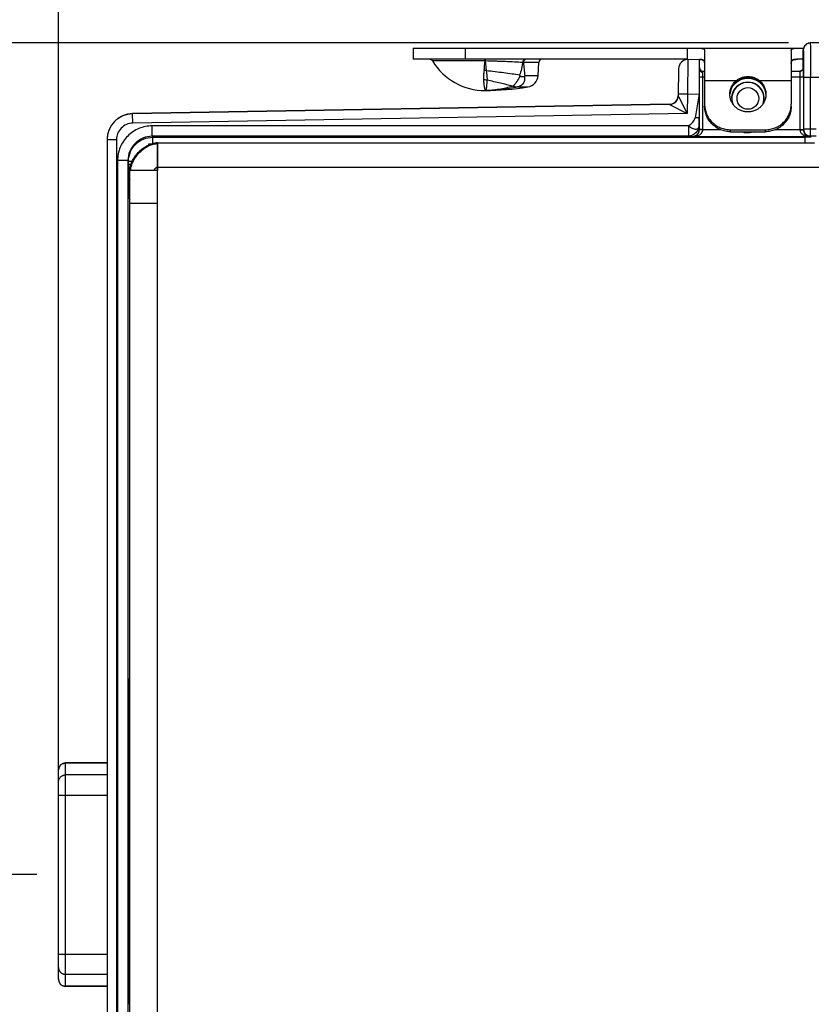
# Model space of a CAD drawing. Header units: inches. Extents: x 0 to 22, y 0 to 17.
# Tile 4 of 37: x 4.8 to 7.1, y 5.8 to 8.6. Entities that reach past the tile are written whole.
import ezdxf

# ---------------------------------------------------------------- set-up
doc = ezdxf.new("R2010")
doc.units = ezdxf.units.IN
doc.header["$LTSCALE"] = 1.21
doc.header["$MEASUREMENT"] = 0
doc.layers.get('0').update_dxf_attribs({"linetype": 'CONTINUOUS'})
for name, color, linetype in [('02___PRT_ALL_AXES', 7, 'CONTINUOUS'), ('03___PRT_ALL_CURVES', 7, 'CONTINUOUS'), ('DIMENSIONS', 7, 'CONTINUOUS'), ('FEATURES', 7, 'CONTINUOUS')]:
    doc.layers.add(name, color=color, linetype=linetype)
doc.styles.get("Standard").update_dxf_attribs({"font": 'txt', "width": 0.8})
doc.dimstyles.new('DIMSTYLE_1', dxfattribs={"dimtxt": 0.125, "dimasz": 0.18, "dimexe": 0.125, "dimexo": 0.0625, "dimgap": 0.0625, "dimtad": 0, "dimtih": 1, "dimtoh": 1, "dimzin": 4, "dimdsep": 46, "dimtxsty": 'STANDARD', "dimblk": '_FILLED', "dimblk1": '_FILLED', "dimblk2": '_FILLED', "dimcen": 0.09, "dimadec": 0, "dimazin": 0, "dimtp": 0.001, "dimtm": 0.001, "dimtfac": 1, "dimtofl": 0, "dimtmove": 0, "dimatfit": 3, "dimldrblk": '_FILLED', "dimfxl": 1, "dimtolj": 1, "dimtzin": 4, "dimarcsym": 0})

# ---------------------------------------------------------------- blocks, each defined once
blk = doc.blocks.new('_FILLED')
at = {"color": 0, "linetype": 'BYBLOCK'}
blk.add_solid([(0, 0), (-1, 0.174), (-1, -0.174)], dxfattribs=at)
blk = doc.blocks.new('*D0')
at = {"layer": 'DIMENSIONS', "color": 2, "linetype": 'CONTINUOUS'}
for p, q in [((4.9186, 6.4369), (4.9186, 9.4181)), ((7.8346, 8.4606), (7.8346, 9.4181)), ((4.9186, 9.2931), (5.6516, 9.2931)), ((7.8346, 9.2931), (7.1016, 9.2931))]:
    blk.add_line(p, q, dxfattribs=at)
at = {"layer": 'DIMENSIONS', "color": 2, "linetype": 'CONTINUOUS', "xscale": 0.18, "yscale": 0.18, "zscale": 0.18, "rotation": 180}
blk.add_blockref('_FILLED', (4.9186, 9.2931), dxfattribs=at)
at = {"layer": 'DIMENSIONS', "color": 2, "linetype": 'CONTINUOUS', "xscale": 0.18, "yscale": 0.18, "zscale": 0.18}
blk.add_blockref('_FILLED', (7.8346, 9.2931), dxfattribs=at)
at = {"layer": 'DIMENSIONS', "color": 2, "linetype": 'CONTINUOUS', "insert": (6.3766, 9.3556), "char_height": 0.125, "width": 1.325, "attachment_point": 2, "line_spacing_factor": 0.9}
blk.add_mtext('2.916{\\Ftxt.shx;\\W1.000000;\\H0.125000; }[74.07]', dxfattribs=at)
blk = doc.blocks.new('*D1')
at = {"layer": 'DIMENSIONS', "color": 2, "linetype": 'CONTINUOUS'}
for p, q in [((7.025, 8.5431), (3.0626, 8.5431)), ((3.1876, 8.5431), (3.1876, 6.9336)), ((3.1876, 5.0741), (3.1876, 6.6836)), ((7.025, 5.0741), (3.0626, 5.0741))]:
    blk.add_line(p, q, dxfattribs=at)
at = {"layer": 'DIMENSIONS', "color": 2, "linetype": 'CONTINUOUS', "xscale": 0.18, "yscale": 0.18, "zscale": 0.18}
for p, rotation in [((3.1876, 8.5431), 90), ((3.1876, 5.0741), 269.9999078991)]:
    blk.add_blockref('_FILLED', p, dxfattribs=dict(at, rotation=rotation))
at = {"layer": 'DIMENSIONS', "color": 2, "linetype": 'CONTINUOUS', "insert": (3.1876, 6.8711), "char_height": 0.125, "width": 1.525, "attachment_point": 2, "line_spacing_factor": 0.9}
blk.add_mtext('(3.469{\\Ftxt.shx;\\W1.000000;\\H0.125000; }[88.11])', dxfattribs=at)
blk = doc.blocks.new('*D2')
at = {"layer": 'DIMENSIONS', "color": 2, "linetype": 'CONTINUOUS'}
for p, q in [((7.025, 8.5431), (4.0436, 8.5431)), ((4.1686, 8.5431), (4.1686, 7.8115)), ((4.1686, 6.1451), (4.1686, 7.5615)), ((4.8561, 6.1451), (4.0436, 6.1451))]:
    blk.add_line(p, q, dxfattribs=at)
at = {"layer": 'DIMENSIONS', "color": 2, "linetype": 'CONTINUOUS', "xscale": 0.18, "yscale": 0.18, "zscale": 0.18}
for p, rotation in [((4.1686, 8.5431), 90), ((4.1686, 6.1451), 269.9999276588)]:
    blk.add_blockref('_FILLED', p, dxfattribs=dict(at, rotation=rotation))
at = {"layer": 'DIMENSIONS', "color": 2, "linetype": 'CONTINUOUS', "insert": (4.1686, 7.749), "char_height": 0.125, "width": 1.325, "attachment_point": 2, "line_spacing_factor": 0.9}
blk.add_mtext('2.398{\\Ftxt.shx;\\W1.000000;\\H0.125000; }[60.91]', dxfattribs=at)
blk = doc.blocks.new('*D3')
at = {"layer": 'DIMENSIONS', "color": 2, "linetype": 'CONTINUOUS'}
for p, q in [((4.8561, 6.1451), (4.0436, 6.1451)), ((4.1686, 6.1451), (4.1686, 5.7346)), ((4.1686, 5.0741), (4.1686, 5.4846)), ((7.025, 5.0741), (4.0436, 5.0741))]:
    blk.add_line(p, q, dxfattribs=at)
at = {"layer": 'DIMENSIONS', "color": 2, "linetype": 'CONTINUOUS', "xscale": 0.18, "yscale": 0.18, "zscale": 0.18}
for p, rotation in [((4.1686, 6.1451), 90.0001114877), ((4.1686, 5.0741), 270)]:
    blk.add_blockref('_FILLED', p, dxfattribs=dict(at, rotation=rotation))
at = {"layer": 'DIMENSIONS', "color": 2, "linetype": 'CONTINUOUS', "insert": (4.1686, 5.6721), "char_height": 0.125, "width": 1.225, "attachment_point": 2, "line_spacing_factor": 0.9}
blk.add_mtext('1.071{\\Ftxt.shx;\\W1.000000;\\H0.125000; }[27.2]', dxfattribs=at)
blk = doc.blocks.new('*D13')
at = {"layer": 'DIMENSIONS', "color": 2, "linetype": 'CONTINUOUS'}
for p, q in [((4.9186, 6.1016), (4.9186, 10.9181)), ((8.7087, 7.4305), (8.7087, 10.9181)), ((4.9186, 10.7931), (5.9887, 10.7931)), ((8.7087, 10.7931), (7.6387, 10.7931))]:
    blk.add_line(p, q, dxfattribs=at)
at = {"layer": 'DIMENSIONS', "color": 2, "linetype": 'CONTINUOUS', "xscale": 0.18, "yscale": 0.18, "zscale": 0.18, "rotation": 180}
blk.add_blockref('_FILLED', (4.9186, 10.7931), dxfattribs=at)
at = {"layer": 'DIMENSIONS', "color": 2, "linetype": 'CONTINUOUS', "xscale": 0.18, "yscale": 0.18, "zscale": 0.18}
blk.add_blockref('_FILLED', (8.7087, 10.7931), dxfattribs=at)
at = {"layer": 'DIMENSIONS', "color": 2, "linetype": 'CONTINUOUS', "insert": (6.8137, 10.8556), "char_height": 0.125, "width": 1.525, "attachment_point": 2, "line_spacing_factor": 0.9}
blk.add_mtext('(3.790{\\Ftxt.shx;\\W1.000000;\\H0.125000; }[96.27])', dxfattribs=at)

msp = doc.modelspace()

# ---------------------------------------------------------------- linework, layer by layer
at = {"color": 7, "linetype": 'CONTINUOUS'}
for p, q in [((7.0675, 8.5131), (7.0675, 8.5231)), ((7.0675, 8.5231), (7.0677, 8.5193)), ((7.0677, 8.5193), (7.0678, 8.5131)), ((7.7413, 8.5431), (7.0875, 8.5431)), ((6.1493, 8.4913), (5.9974, 8.4913)), ((6.1493, 8.4961), (6.1493, 8.4955)), ((6.1499, 8.4913), (6.1493, 8.4913)), ((6.1498, 8.4961), (6.1499, 8.4913)), ((6.7342, 8.4955), (6.7334, 8.3954)), ((6.7342, 8.4955), (6.7676, 8.4961)), ((6.7676, 8.466), (6.7676, 8.4961)), ((7.0675, 8.5161), (7.0675, 8.5131)), ((7.0675, 8.4714), (7.0675, 8.5131)), ((7.0675, 8.5131), (7.0675, 8.5131)), ((7.0678, 8.5131), (7.0682, 8.4715)), ((6.3041, 8.4866), (6.2599, 8.4866)), ((6.7077, 8.4689), (6.7063, 8.3904)), ((6.7675, 8.4451), (6.7676, 8.466)), ((6.7776, 8.4582), (6.7776, 8.4621)), ((6.7776, 8.4621), (6.7826, 8.4621)), ((7.0326, 8.4621), (7.0579, 8.4621)), ((7.0575, 8.4616), (7.0576, 8.4583)), ((7.0595, 8.4622), (7.0579, 8.4621)), ((7.0628, 8.4634), (7.0595, 8.4622)), ((7.0629, 8.4635), (7.0612, 8.4628)), ((7.0657, 8.466), (7.0628, 8.4634)), ((7.0672, 8.4692), (7.0657, 8.466)), ((7.0675, 8.4714), (7.0672, 8.4692)), ((7.0675, 8.4714), (7.0675, 8.4714)), ((7.0675, 8.4714), (7.0676, 8.4662)), ((7.0676, 8.4662), (7.0677, 8.4451)), ((7.0682, 8.4715), (7.0682, 8.4673)), ((6.2642, 8.449), (6.3021, 8.449)), ((6.7675, 8.2933), (6.7675, 8.4451)), ((6.7675, 8.4451), (6.7826, 8.4451)), ((6.7775, 8.4451), (6.7776, 8.4582)), ((6.7775, 8.2933), (6.7775, 8.4451)), ((7.0326, 8.4451), (7.0677, 8.4451)), ((7.0576, 8.4583), (7.0577, 8.4451)), ((7.0577, 8.4451), (7.0577, 8.2933)), ((7.0677, 8.4451), (7.0677, 8.2933)), ((7.0682, 8.4451), (7.0682, 8.4431)), ((7.0682, 8.4431), (7.0682, 8.2943)), ((7.7413, 8.4431), (7.0682, 8.4431)), ((7.0882, 8.2743), (7.0882, 8.4431)), ((6.1499, 8.4061), (6.1496, 8.4061)), ((6.1499, 8.4061), (6.1496, 8.4061)), ((6.2299, 8.4184), (6.2426, 8.4164)), ((6.2426, 8.4164), (6.2426, 8.4163)), ((6.2426, 8.4163), (6.2729, 8.4163)), ((6.8683, 8.4247), (6.8683, 8.4249)), ((6.9469, 8.4247), (6.9469, 8.4249)), ((6.7063, 8.3904), (6.7083, 8.3866)), ((6.7334, 8.3954), (6.7064, 8.3959)), ((6.7083, 8.3866), (6.7325, 8.3397)), ((6.7334, 8.3954), (6.7325, 8.3397)), ((6.7334, 8.3954), (6.7668, 8.396)), ((6.7668, 8.396), (6.7556, 8.3276)), ((6.7668, 8.396), (6.7669, 8.3276)), ((6.6818, 8.3664), (5.1323, 8.3393)), ((6.6818, 8.3658), (5.1323, 8.3388)), ((6.6818, 8.3658), (6.7325, 8.3397)), ((5.1328, 8.3118), (5.1323, 8.3388)), ((6.7325, 8.3397), (5.1328, 8.3118)), ((6.7671, 8.3041), (6.7669, 8.3276)), ((5.1888, 8.2742), (5.1888, 8.3041)), ((6.7371, 8.3041), (5.1888, 8.3041)), ((6.7371, 8.2742), (6.7371, 8.3041)), ((6.7671, 8.3041), (6.7672, 8.2938)), ((6.7675, 8.2933), (6.7672, 8.2938)), ((6.7674, 8.2917), (6.7675, 8.2933)), ((6.7775, 8.2933), (6.7675, 8.2933)), ((6.7676, 8.2931), (6.7675, 8.2931)), ((6.7775, 8.2927), (6.7676, 8.2931)), ((6.8298, 8.2927), (6.7775, 8.2927)), ((7.0577, 8.2927), (6.9854, 8.2927)), ((7.0577, 8.2933), (7.0677, 8.2933)), ((7.0577, 8.2927), (7.0677, 8.2929)), ((7.0681, 8.2942), (7.0677, 8.2933)), ((7.0677, 8.2933), (7.0677, 8.2917)), ((7.0682, 8.2941), (7.0682, 8.2943)), ((7.1042, 8.2943), (7.0682, 8.2943)), ((5.0586, 8.2638), (5.0586, 5.3533)), ((5.0856, 8.2638), (5.0586, 8.2638)), ((5.0856, 8.2638), (5.0856, 5.3533)), ((5.1888, 8.2742), (5.1903, 8.2713)), ((6.7371, 8.2742), (5.1888, 8.2742)), ((5.1903, 8.253), (5.1903, 8.2713)), ((5.1903, 8.2713), (7.073, 8.2713)), ((6.7371, 8.2742), (6.7472, 8.2738)), ((6.7478, 8.2728), (6.7472, 8.2738)), ((7.0874, 8.2728), (6.7478, 8.2728)), ((7.068, 8.2898), (7.0688, 8.2866)), ((7.073, 8.2551), (7.073, 8.2713)), ((7.0882, 8.2743), (7.0845, 8.2747)), ((7.0882, 8.2743), (7.0874, 8.2728)), ((7.1042, 8.2743), (7.0882, 8.2743)), ((5.1796, 8.2501), (5.1796, 8.2526)), ((5.0889, 8.2041), (5.0889, 5.413)), ((5.1189, 8.2041), (5.0889, 8.2041)), ((5.1189, 8.2041), (5.1189, 5.413)), ((5.1189, 8.2041), (5.1203, 8.2013)), ((5.1203, 8.1926), (5.1203, 8.2013)), ((5.1313, 8.2013), (5.1203, 8.2013)), ((5.1278, 8.1926), (5.1203, 8.1926)), ((5.1207, 8.1426), (5.1223, 8.1395)), ((5.1223, 8.1395), (5.1223, 8.1347)), ((5.1223, 8.1395), (5.1246, 8.1395)), ((5.1223, 8.1347), (5.1246, 8.1347)), ((5.1226, 8.0947), (5.1223, 8.1161)), ((5.1226, 8.0947), (5.1246, 8.0908)), ((5.1246, 6.6927), (5.1223, 6.6947)), ((5.1221, 6.5374), (5.1221, 6.5932)), ((5.1246, 6.5804), (5.1221, 6.5783)), ((5.1232, 6.5625), (5.1221, 6.5625)), ((5.1232, 6.5792), (5.1232, 6.5625)), ((5.1233, 6.5495), (5.1221, 6.5495)), ((5.1233, 6.5495), (5.1233, 6.5496)), ((5.1217, 6.5179), (5.122, 6.5246)), ((4.9186, 5.8427), (4.9186, 6.4475)), ((4.9386, 5.8227), (4.9386, 6.4675)), ((5.0586, 6.4666), (4.9386, 6.4666)), ((5.1246, 6.4666), (5.121, 6.4666)), ((5.0586, 6.4325), (4.9386, 6.4325)), ((5.1246, 6.4325), (5.1208, 6.4325)), ((4.9186, 6.3744), (5.0586, 6.3744)), ((5.1207, 5.9042), (5.1207, 6.385)), ((5.1246, 6.3744), (5.1207, 6.3744)), ((4.9186, 5.9157), (5.0586, 5.9157)), ((5.1246, 5.9157), (5.1207, 5.9157)), ((5.0586, 5.8576), (4.9386, 5.8576)), ((5.1246, 5.8576), (5.1208, 5.8576)), ((5.0586, 5.8236), (4.9386, 5.8236)), ((5.1246, 5.8236), (5.121, 5.8236))]:
    msp.add_line(p, q, dxfattribs=at)
at = {"color": 3, "linetype": 'CONTINUOUS'}
for p, q in [((5.2044, 8.2551), (5.2007, 8.2549)), ((5.2044, 8.2551), (7.0996, 8.2551)), ((5.2046, 5.3621), (5.2046, 8.2551)), ((5.2046, 8.1851), (7.1786, 8.1851)), ((5.1246, 5.4421), (5.1246, 8.1751)), ((5.2046, 8.1751), (5.1246, 8.1751)), ((5.2046, 8.0801), (5.1246, 8.0801))]:
    msp.add_line(p, q, dxfattribs=at)
at = {"color": 7, "linetype": 'CONTINUOUS'}
for points in [[(7.069, 8.5307), (7.0685, 8.5294), (7.0681, 8.528), (7.0678, 8.5267), (7.0676, 8.5254), (7.0675, 8.5242), (7.0675, 8.523), (7.0675, 8.522), (7.0675, 8.5206), (7.0675, 8.5161)], [(7.0875, 8.5431), (7.0856, 8.543), (7.0837, 8.5427), (7.0819, 8.5423), (7.0802, 8.5417), (7.0786, 8.541), (7.0771, 8.5401), (7.0757, 8.5392), (7.0744, 8.5382), (7.0733, 8.5371), (7.0722, 8.5359), (7.0712, 8.5347), (7.0704, 8.5334), (7.0697, 8.5321), (7.069, 8.5307)], [(7.0657, 8.466), (7.0657, 8.466), (7.0629, 8.4635)], [(6.8683, 8.4247), (6.8752, 8.4312), (6.8858, 8.4374), (6.8978, 8.4411), (6.9076, 8.4419)], [(6.9076, 8.4419), (6.9176, 8.441), (6.9296, 8.4373), (6.9402, 8.431), (6.9469, 8.4247)]]:
    msp.add_lwpolyline(points, dxfattribs=at)
at = {"color": 3, "linetype": 'CONTINUOUS'}
msp.add_lwpolyline([(5.2007, 8.2549), (5.1887, 8.2527), (5.1814, 8.2501)], dxfattribs=at)
at = {"color": 7, "linetype": 'CONTINUOUS'}
msp.add_circle((6.9076, 8.3831), 0.0312, dxfattribs=at)
for centre, radius, start, end in [((7.0876, 8.523), 0.0201, 161.9995, 179.9428), ((7.0876, 8.523), 0.0201, 143.9575, 161.891), ((7.0876, 8.523), 0.0201, 126.0373, 143.8463), ((7.0876, 8.5229), 0.0201, 107.7556, 125.9236), ((7.0875, 8.5229), 0.0201, 90.0538, 107.6481), ((5.9889, 8.4861), 0.01, 31.4985, 90), ((5.7623, 8.5176), 0.3878, 352.0387, 356.1115), ((4.9604, 8.4905), 1.1889, 0.0363, 0.2388), ((6.3141, 8.4861), 0.01, 90, 177), ((6.7347, 8.4685), 0.027, 90.9999, 178.9983), ((6.1399, 8.39), 0.0741, 79.9641, 84.9601), ((6.2365, 7.7347), 0.7523, 88.2178, 88.3785), ((6.7776, 8.4721), 0.01, 180, 270), ((7.0575, 8.4715), 0.0099, 270.116, 273.0324), ((-1.5649, 8.4435), 8.6331, 0.01021, 0.15786), ((6.1446, 8.3772), 0.0595, 80.0972, 90.0059), ((5.9329, 8.1857), 0.4121, 39.6565, 39.9526), ((6.202, 8.5007), 0.0809, 318.9998, 320.2339), ((6.2389, 8.6068), 0.1886, 266.8892, 267.2613), ((6.9076, 8.3831), 0.047, 345.2935, 194.7065), ((6.9076, 8.3831), 0.0462, 338.0317, 201.9666), ((6.6814, 8.3914), 0.025, 270.9999, 357.7569), ((6.6813, 8.3908), 0.025, 270.9961, 330.7748), ((6.6814, 8.3908), 0.025, 270.9962, 330.7972), ((5.1336, 8.2644), 0.075, 91, 180), ((6.7476, 8.2933), 0.03, 359.008, 0.0009), ((7.0877, 8.2933), 0.03, 179.9996, 180.9915), ((7.0886, 8.2933), 0.0209, 184.2227, 189.5639), ((7.088, 8.2943), 0.0198, 180.5185, 182.7623), ((7.0882, 8.2943), 0.02, 182.7375, 259.3298), ((7.0884, 8.2933), 0.0207, 198.9157, 236.5477), ((7.0731, 5.4628), 2.8085, 89.8296, 90.0011), ((7.0737, 5.6628), 2.6085, 89.63, 89.8304), ((7.0879, 8.3167), 0.044, 261.5985, 269.3353), ((5.19, 8.2013), 0.0698, 177.8114, 179.9899), ((9.6877, 8.1909), 4.5674, 179.9778, 180.3394), ((9.1137, 8.134), 3.9915, 179.9898, 180.2567), ((4.9386, 6.4475), 0.02, 90, 180), ((4.9378, 6.4469), 0.0192, 178.2638, 179.9988), ((4.9378, 5.8433), 0.0192, 180.0012, 181.7361), ((4.9386, 5.8427), 0.02, 180, 270)]:
    msp.add_arc(centre, radius, start, end, dxfattribs=at)
at = {"color": 3, "linetype": 'CONTINUOUS'}
for centre, radius, start, end in [((5.2036, 8.2103), 0.0426, 88.6821, 90.1485), ((5.1751, 8.1751), 0.0505, 178.3315, 179.9965), ((5.174, 8.1736), 0.0474, 176.3876, 178.2286)]:
    msp.add_arc(centre, radius, start, end, dxfattribs=at)
at = {"color": 7, "linetype": 'CONTINUOUS'}
for centre, major_axis, ratio, start_param, end_param in [((6.7677, 8.396), (0, 0.1), 0.008726, 6.383505, 7.854134), ((5.1226, 6.6366), (0, 0.074), 0.008727, -0.670764, 2.196724), ((5.1233, 6.5625), (0, 0.013), 0.008727, -4.712389, -3.141593), ((5.122, 6.5374), (0, 0.013), 0.008727, -2.96706, -1.570796), ((5.1234, 6.4151), (0, 0.135), 0.008727, -1.171516, -0.213394), ((5.1219, 6.385), (0, 0.135), 0.008727, 0.174533, 1.570796), ((5.1219, 5.9042), (0, 0.135), 0.008727, -4.712389, -3.316126)]:
    msp.add_ellipse(centre, major_axis=major_axis, ratio=ratio, start_param=start_param, end_param=end_param, dxfattribs=at)
for points, knots in [([(7.0875, 8.5431), (7.0875, 8.5431), (7.0875, 8.5428), (7.0876, 8.5425), (7.0876, 8.5419), (7.0877, 8.5411), (7.0877, 8.54), (7.0877, 8.5381), (7.0878, 8.5351), (7.0878, 8.531), (7.0879, 8.5259), (7.088, 8.5201), (7.088, 8.5135), (7.0881, 8.5063), (7.0881, 8.4955), (7.0882, 8.4808), (7.0882, 8.4623), (7.0882, 8.4496), (7.0882, 8.4431)], [0, 0, 0, 0, 0.001252, 0.004874, 0.010885, 0.019277, 0.030029, 0.043115, 0.076172, 0.118124, 0.168582, 0.227046, 0.292966, 0.365693, 0.444535, 0.617445, 0.805006, 1, 1, 1, 1]), ([(6.2578, 8.4866), (6.2499, 8.4871), (6.2332, 8.488), (6.2119, 8.4891), (6.1936, 8.4899), (6.1743, 8.4906), (6.1597, 8.491), (6.1499, 8.4913)], [0, 0, 0, 0, 0.218809, 0.463921, 0.593862, 0.727277, 1, 1, 1, 1]), ([(6.1499, 8.4913), (6.1503, 8.4864), (6.1511, 8.477), (6.1522, 8.4676), (6.1529, 8.463)], [0, 0, 0, 0, 0.514825, 1, 1, 1, 1]), ([(6.2645, 8.4961), (6.264, 8.4961), (6.2632, 8.4959), (6.2619, 8.4954), (6.2608, 8.4945), (6.2598, 8.4933), (6.259, 8.4919), (6.2583, 8.4903), (6.2579, 8.4885), (6.2578, 8.4873), (6.2578, 8.4866)], [0, 0, 0, 0, 0.100605, 0.205668, 0.317879, 0.43887, 0.568975, 0.707309, 0.852072, 1, 1, 1, 1]), ([(6.2644, 8.4953), (6.2637, 8.495), (6.2628, 8.4942), (6.2618, 8.493), (6.2609, 8.4915), (6.2603, 8.4898), (6.26, 8.488), (6.2599, 8.487), (6.2599, 8.4866)], [0, 0, 0, 0, 0.220187, 0.338776, 0.462917, 0.725343, 0.86203, 1, 1, 1, 1]), ([(6.267, 8.4961), (6.2665, 8.4961), (6.2656, 8.4959), (6.2648, 8.4956), (6.2644, 8.4953)], [0, 0, 0, 0, 0.491068, 1, 1, 1, 1]), ([(6.1465, 8.4639), (6.1461, 8.4614), (6.1455, 8.4566), (6.1449, 8.4506), (6.1445, 8.446), (6.1444, 8.4428), (6.1444, 8.4397), (6.1445, 8.4377), (6.1445, 8.4367)], [0, 0, 0, 0, 0.275452, 0.534401, 0.657421, 0.776029, 0.890204, 1, 1, 1, 1]), ([(6.2488, 8.4503), (6.2415, 8.4514), (6.2264, 8.4536), (6.203, 8.4568), (6.1782, 8.4599), (6.1614, 8.462), (6.1529, 8.463)], [0, 0, 0, 0, 0.227444, 0.473727, 0.733305, 1, 1, 1, 1]), ([(6.1529, 8.463), (6.1532, 8.4605), (6.1538, 8.4556), (6.1544, 8.4496), (6.1547, 8.445), (6.1549, 8.4418), (6.1549, 8.4387), (6.1548, 8.4367), (6.1548, 8.4358)], [0, 0, 0, 0, 0.278024, 0.539869, 0.663578, 0.78183, 0.894135, 1, 1, 1, 1]), ([(6.2578, 8.4866), (6.2573, 8.4836), (6.2562, 8.4774), (6.2535, 8.4652), (6.2509, 8.4562), (6.2488, 8.4503)], [0, 0, 0, 0, 0.249996, 0.499966, 1, 1, 1, 1]), ([(6.2599, 8.4866), (6.2604, 8.4803), (6.2612, 8.4708), (6.2628, 8.4583), (6.2637, 8.452), (6.2642, 8.449)], [0, 0, 0, 0, 0.502444, 0.75207, 1, 1, 1, 1]), ([(6.7776, 8.4583), (6.7763, 8.4583), (6.7738, 8.4586), (6.7705, 8.4603), (6.7682, 8.4629), (6.7676, 8.465), (6.7676, 8.466)], [0, 0, 0, 0, 0.277863, 0.540785, 0.77975, 1, 1, 1, 1]), ([(7.0579, 8.4621), (7.0578, 8.4621), (7.0575, 8.462), (7.0575, 8.4617), (7.0575, 8.4616)], [0, 0, 0, 0, 0.500188, 1, 1, 1, 1]), ([(6.1445, 8.4367), (6.1448, 8.433), (6.1453, 8.4279), (6.1461, 8.4214), (6.1467, 8.4174), (6.1473, 8.414), (6.1479, 8.4112), (6.1483, 8.4093), (6.1487, 8.408), (6.1488, 8.4075), (6.1489, 8.4073)], [0, 0, 0, 0, 0.365736, 0.520959, 0.656963, 0.773264, 0.869435, 0.945092, 0.975151, 1, 1, 1, 1]), ([(6.1548, 8.4358), (6.1546, 8.4335), (6.1543, 8.4292), (6.1539, 8.424), (6.1536, 8.4203), (6.1534, 8.4179), (6.1531, 8.4157), (6.1528, 8.4137), (6.1526, 8.4119), (6.1523, 8.4104), (6.1519, 8.4091), (6.1516, 8.408), (6.1512, 8.4073), (6.1509, 8.4068), (6.1506, 8.4065), (6.1502, 8.4062), (6.1499, 8.4061), (6.1497, 8.4061), (6.1496, 8.4061)], [0, 0, 0, 0, 0.221858, 0.416322, 0.502972, 0.582467, 0.654746, 0.719773, 0.777541, 0.828075, 0.871467, 0.907926, 0.937842, 0.95058, 0.962018, 0.981833, 0.990932, 1, 1, 1, 1]), ([(6.2287, 8.4185), (6.223, 8.42), (6.2113, 8.4229), (6.1932, 8.4272), (6.1742, 8.4315), (6.1613, 8.4343), (6.1548, 8.4358)], [0, 0, 0, 0, 0.231262, 0.477986, 0.735848, 1, 1, 1, 1]), ([(6.2502, 8.4487), (6.2495, 8.447), (6.2484, 8.4444), (6.2467, 8.4412), (6.2454, 8.4388), (6.2439, 8.4366), (6.2425, 8.4344), (6.2411, 8.4323), (6.2394, 8.4296), (6.2372, 8.4266), (6.235, 8.4238), (6.2333, 8.4218), (6.2322, 8.4205), (6.2311, 8.4194), (6.2303, 8.4187), (6.2299, 8.4184)], [0, 0, 0, 0, 0.150888, 0.225709, 0.299703, 0.372533, 0.443758, 0.512952, 0.579818, 0.70548, 0.818641, 0.869895, 0.917311, 0.960717, 1, 1, 1, 1]), ([(6.263, 8.4476), (6.2631, 8.4467), (6.2633, 8.4449), (6.2635, 8.4422), (6.2635, 8.4399), (6.2633, 8.4382), (6.2631, 8.4364), (6.2628, 8.4348), (6.2624, 8.4331), (6.2621, 8.4319), (6.2617, 8.4307), (6.2611, 8.4295), (6.2605, 8.4284), (6.2599, 8.4273), (6.2592, 8.4263), (6.2585, 8.4252), (6.2577, 8.4243), (6.2568, 8.4233), (6.2558, 8.4225), (6.2548, 8.4216), (6.2537, 8.4209), (6.2526, 8.4202), (6.2514, 8.4195), (6.2502, 8.4189), (6.249, 8.4183), (6.2465, 8.4173), (6.2443, 8.4167), (6.2426, 8.4164)], [0, 0, 0, 0, 0.066021, 0.130759, 0.194255, 0.22561, 0.256711, 0.317967, 0.34808, 0.378013, 0.408024, 0.438336, 0.468746, 0.498855, 0.528515, 0.558186, 0.58839, 0.619034, 0.649827, 0.681049, 0.712899, 0.744913, 0.776894, 0.808944, 0.841024, 0.873052, 1, 1, 1, 1]), ([(6.2502, 8.4487), (6.2503, 8.4486), (6.2505, 8.4483), (6.2509, 8.448), (6.2513, 8.4478), (6.2518, 8.4475), (6.2525, 8.4471), (6.2536, 8.4467), (6.255, 8.4464), (6.2568, 8.4461), (6.2582, 8.4461), (6.2593, 8.4461), (6.2601, 8.4462), (6.2609, 8.4464), (6.2619, 8.4468), (6.2627, 8.4472), (6.263, 8.4476)], [0, 0, 0, 0, 0.034956, 0.069496, 0.103695, 0.137448, 0.203931, 0.269449, 0.397778, 0.522557, 0.643908, 0.703433, 0.762314, 0.820694, 0.878986, 1, 1, 1, 1]), ([(6.9076, 8.4421), (6.9039, 8.4421), (6.8965, 8.4413), (6.8859, 8.438), (6.8762, 8.4326), (6.8708, 8.4276), (6.8683, 8.4249)], [0, 0, 0, 0, 0.251988, 0.502236, 0.750896, 1, 1, 1, 1]), ([(6.9469, 8.4249), (6.9444, 8.4276), (6.939, 8.4326), (6.9293, 8.438), (6.9187, 8.4413), (6.9113, 8.4421), (6.9076, 8.4421)], [0, 0, 0, 0, 0.249104, 0.497764, 0.748013, 1, 1, 1, 1]), ([(6.1489, 8.4073), (6.149, 8.4071), (6.1491, 8.4069), (6.1492, 8.4066), (6.1493, 8.4064), (6.1494, 8.4062), (6.1494, 8.4061), (6.1495, 8.4061), (6.1496, 8.4061), (6.1496, 8.4061)], [0, 0, 0, 0, 0.399105, 0.559656, 0.69452, 0.804197, 0.889674, 0.953129, 1, 1, 1, 1]), ([(6.2287, 8.4185), (6.2222, 8.4164), (6.2092, 8.4129), (6.1895, 8.409), (6.1697, 8.4066), (6.1565, 8.4061), (6.1499, 8.4061)], [0, 0, 0, 0, 0.253872, 0.504647, 0.753094, 1, 1, 1, 1]), ([(6.2426, 8.4163), (6.235, 8.4146), (6.2196, 8.4116), (6.1964, 8.4084), (6.1732, 8.4065), (6.1576, 8.4061), (6.1499, 8.4061)], [0, 0, 0, 0, 0.25126, 0.501248, 0.750615, 1, 1, 1, 1]), ([(6.8683, 8.4249), (6.8665, 8.4228), (6.8641, 8.4195), (6.8613, 8.4148), (6.859, 8.4098), (6.8568, 8.4034), (6.856, 8.398), (6.8558, 8.3952)], [0, 0, 0, 0, 0.250567, 0.375864, 0.500977, 0.750611, 1, 1, 1, 1]), ([(6.8558, 8.3953), (6.856, 8.398), (6.8568, 8.4033), (6.859, 8.4098), (6.8613, 8.4147), (6.864, 8.4194), (6.8665, 8.4227), (6.8683, 8.4247)], [0, 0, 0, 0, 0.249143, 0.498669, 0.623825, 0.749213, 1, 1, 1, 1]), ([(6.9594, 8.3952), (6.9592, 8.398), (6.9584, 8.4034), (6.9562, 8.4098), (6.9539, 8.4148), (6.9511, 8.4195), (6.9487, 8.4228), (6.9469, 8.4249)], [0, 0, 0, 0, 0.249389, 0.499024, 0.624138, 0.749434, 1, 1, 1, 1]), ([(6.9469, 8.4247), (6.9487, 8.4227), (6.9512, 8.4194), (6.9539, 8.4147), (6.9562, 8.4098), (6.9584, 8.4033), (6.9592, 8.398), (6.9594, 8.3953)], [0, 0, 0, 0, 0.250787, 0.376175, 0.501331, 0.750858, 1, 1, 1, 1]), ([(5.1323, 8.3388), (5.1226, 8.3386), (5.1032, 8.3345), (5.0787, 8.3177), (5.0624, 8.2929), (5.0586, 8.2734), (5.0586, 8.2638)], [0, 0, 0, 0, 0.250007, 0.500001, 0.749994, 1, 1, 1, 1]), ([(6.7371, 8.3041), (6.7407, 8.3078), (6.7468, 8.3126), (6.7533, 8.3204), (6.7552, 8.3252), (6.7556, 8.3276)], [0, 0, 0, 0, 0.509508, 0.757073, 1, 1, 1, 1]), ([(6.7669, 8.3276), (6.7669, 8.3272), (6.7653, 8.3268), (6.7633, 8.3268), (6.7596, 8.327), (6.757, 8.3274), (6.7556, 8.3276)], [0, 0, 0, 0, 0.091544, 0.306667, 0.624996, 1, 1, 1, 1]), ([(5.1328, 8.3118), (5.1266, 8.3117), (5.1141, 8.309), (5.0985, 8.2983), (5.088, 8.2825), (5.0856, 8.27), (5.0856, 8.2638)], [0, 0, 0, 0, 0.250004, 0.499999, 0.749996, 1, 1, 1, 1]), ([(5.1888, 8.3041), (5.1758, 8.3041), (5.1495, 8.2989), (5.1163, 8.2767), (5.0941, 8.2434), (5.0889, 8.2171), (5.0889, 8.2041)], [0, 0, 0, 0, 0.249935, 0.499994, 0.750057, 1, 1, 1, 1]), ([(6.7371, 8.3041), (6.7382, 8.3024), (6.7409, 8.3005), (6.7445, 8.2985), (6.7479, 8.2967), (6.752, 8.2951), (6.7568, 8.2943), (6.7611, 8.2949), (6.7646, 8.2969), (6.7667, 8.3002), (6.7671, 8.3028), (6.7671, 8.3041)], [0, 0, 0, 0, 0.163792, 0.24571, 0.323431, 0.466207, 0.59307, 0.702022, 0.798602, 0.894311, 1, 1, 1, 1]), ([(6.7671, 8.3041), (6.7671, 8.3035), (6.7669, 8.3019), (6.7662, 8.2985), (6.7645, 8.2939), (6.7612, 8.2889), (6.7572, 8.2841), (6.7524, 8.2801), (6.7473, 8.2768), (6.7422, 8.2748), (6.7387, 8.2742), (6.7371, 8.2742)], [0, 0, 0, 0, 0.045204, 0.103695, 0.229185, 0.35978, 0.498724, 0.63766, 0.769326, 0.8947, 1, 1, 1, 1]), ([(6.7472, 8.2738), (6.7498, 8.2738), (6.7551, 8.2748), (6.7618, 8.2793), (6.7662, 8.286), (6.7672, 8.2912), (6.7672, 8.2938)], [0, 0, 0, 0, 0.250084, 0.500171, 0.750077, 1, 1, 1, 1]), ([(6.7478, 8.2728), (6.7508, 8.2728), (6.7571, 8.2735), (6.7645, 8.2761), (6.77, 8.2795), (6.7737, 8.2829), (6.7766, 8.2874), (6.7775, 8.2909), (6.7775, 8.2927)], [0, 0, 0, 0, 0.23567, 0.475478, 0.59908, 0.726739, 0.860347, 1, 1, 1, 1]), ([(6.7478, 8.2728), (6.7498, 8.2728), (6.7539, 8.2736), (6.7599, 8.2768), (6.7654, 8.2828), (6.7672, 8.2885), (6.7674, 8.2917)], [0, 0, 0, 0, 0.202148, 0.42011, 0.67547, 1, 1, 1, 1]), ([(7.0577, 8.2927), (7.0577, 8.2912), (7.0583, 8.2882), (7.0612, 8.2831), (7.0665, 8.2783), (7.0738, 8.2748), (7.0789, 8.2736), (7.0815, 8.2732)], [0, 0, 0, 0, 0.138807, 0.27274, 0.524549, 0.76501, 1, 1, 1, 1]), ([(5.1888, 8.2742), (5.1797, 8.2742), (5.1613, 8.2705), (5.1381, 8.2549), (5.1225, 8.2317), (5.1189, 8.2132), (5.1189, 8.2041)], [0, 0, 0, 0, 0.249936, 0.499997, 0.75006, 1, 1, 1, 1]), ([(5.1203, 8.204), (5.1207, 8.2128), (5.1248, 8.2307), (5.1405, 8.253), (5.1634, 8.2678), (5.1814, 8.2713), (5.1903, 8.2713)], [0, 0, 0, 0, 0.250029, 0.500016, 0.75, 1, 1, 1, 1]), ([(6.9275, 8.2873), (6.9212, 8.2849), (6.9078, 8.2824), (6.8943, 8.2848), (6.888, 8.2871)], [0, 0, 0, 0, 0.49988, 1, 1, 1, 1]), ([(7.077, 8.2761), (7.0778, 8.2755), (7.081, 8.2737), (7.0847, 8.2728), (7.0874, 8.2728)], [0, 0, 0, 0, 0.264553, 1, 1, 1, 1]), ([(5.1207, 8.1426), (5.1206, 8.1428), (5.1207, 8.1433), (5.1206, 8.1444), (5.1206, 8.1462), (5.1205, 8.1486), (5.1205, 8.1517), (5.1204, 8.1568), (5.1204, 8.1609), (5.1204, 8.1638)], [0, 0, 0, 0, 0.021192, 0.074484, 0.159204, 0.27424, 0.417984, 0.588492, 1, 1, 1, 1]), ([(4.9186, 6.4474), (4.9186, 6.4487), (4.9189, 6.4506), (4.9196, 6.453), (4.9205, 6.4554), (4.9221, 6.4582), (4.9246, 6.4611), (4.9276, 6.4635), (4.9305, 6.4649), (4.9329, 6.4658), (4.9354, 6.4664), (4.9373, 6.4666), (4.9386, 6.4666)], [0, 0, 0, 0, 0.123996, 0.186206, 0.248421, 0.372835, 0.497616, 0.622752, 0.74822, 0.811182, 0.874233, 1, 1, 1, 1]), ([(4.9186, 6.4128), (4.9186, 6.4141), (4.9188, 6.4161), (4.9194, 6.4186), (4.9203, 6.421), (4.9219, 6.4238), (4.9244, 6.4268), (4.9274, 6.4293), (4.9303, 6.4308), (4.9328, 6.4317), (4.9353, 6.4323), (4.9373, 6.4325), (4.9386, 6.4325)], [0, 0, 0, 0, 0.123922, 0.18614, 0.248369, 0.372782, 0.497552, 0.622694, 0.748169, 0.811139, 0.874203, 1, 1, 1, 1]), ([(4.9186, 5.8773), (4.9186, 5.876), (4.9188, 5.8741), (4.9194, 5.8716), (4.9203, 5.8691), (4.9219, 5.8663), (4.9244, 5.8633), (4.9274, 5.8608), (4.9303, 5.8593), (4.9328, 5.8584), (4.9353, 5.8578), (4.9373, 5.8576), (4.9386, 5.8576)], [0, 0, 0, 0, 0.123922, 0.18614, 0.248369, 0.372782, 0.497552, 0.622694, 0.748169, 0.811139, 0.874203, 1, 1, 1, 1]), ([(4.9186, 5.8427), (4.9186, 5.8414), (4.9189, 5.8395), (4.9196, 5.8371), (4.9205, 5.8347), (4.9221, 5.8319), (4.9246, 5.829), (4.9276, 5.8266), (4.9305, 5.8252), (4.9329, 5.8243), (4.9354, 5.8237), (4.9373, 5.8236), (4.9386, 5.8236)], [0, 0, 0, 0, 0.123996, 0.186206, 0.248421, 0.372835, 0.497616, 0.622752, 0.74822, 0.811182, 0.874233, 1, 1, 1, 1])]:
    msp.add_open_spline(points, degree=3, knots=knots, dxfattribs=at)
for points in [[(7.058, 8.4616), (7.0596, 8.4617), (7.0611, 8.4622), (7.0625, 8.4629)], [(7.0625, 8.4629), (7.064, 8.4638), (7.0653, 8.465), (7.0662, 8.4665)], [(7.0662, 8.4665), (7.067, 8.4679), (7.0675, 8.4697), (7.0675, 8.4714)], [(6.7032, 8.3786), (6.7052, 8.3822), (6.7063, 8.3863), (6.7063, 8.3904)], [(6.6818, 8.3658), (6.6818, 8.3658), (6.6818, 8.3658), (6.6818, 8.3658), (6.6818, 8.3658)], [(5.1207, 8.1426), (5.1207, 8.1472), (5.122, 8.1518), (5.1244, 8.1557)], [(5.1244, 8.1494), (5.123, 8.1463), (5.1223, 8.1428), (5.1223, 8.1395)], [(5.1226, 8.0947), (5.1226, 8.0975), (5.1232, 8.1004), (5.1244, 8.1029)]]:
    msp.add_open_spline(points, degree=3, dxfattribs=at)
at = {"color": 3, "linetype": 'CONTINUOUS'}
for points, knots in [([(5.1246, 8.1765), (5.1247, 8.1803), (5.1258, 8.1879), (5.1295, 8.199), (5.135, 8.2099), (5.1421, 8.2201), (5.1505, 8.2295), (5.16, 8.2379), (5.1703, 8.2449), (5.1776, 8.2486), (5.1814, 8.2501)], [0, 0, 0, 0, 0.115278, 0.235208, 0.359748, 0.487828, 0.617787, 0.747701, 0.875653, 1, 1, 1, 1]), ([(5.1267, 8.1766), (5.1269, 8.1799), (5.128, 8.1866), (5.1314, 8.1964), (5.1362, 8.2062), (5.1423, 8.2156), (5.1496, 8.2244), (5.1577, 8.2325), (5.1665, 8.2395), (5.1729, 8.2435), (5.1761, 8.2452)], [0, 0, 0, 0, 0.112412, 0.230952, 0.355052, 0.483338, 0.613984, 0.744963, 0.874246, 1, 1, 1, 1]), ([(5.1761, 8.2452), (5.1774, 8.2459), (5.1823, 8.2484), (5.1876, 8.2503), (5.1915, 8.2513)], [0, 0, 0, 0, 0.257068, 1, 1, 1, 1]), ([(5.1915, 8.2513), (5.1925, 8.2516), (5.1965, 8.2525), (5.2005, 8.2529), (5.2035, 8.2529)], [0, 0, 0, 0, 0.255265, 1, 1, 1, 1]), ([(5.1941, 8.1751), (5.1944, 8.1757), (5.1949, 8.1771), (5.1957, 8.1784), (5.1961, 8.179)], [0, 0, 0, 0, 0.475778, 1, 1, 1, 1]), ([(5.1961, 8.179), (5.1966, 8.1798), (5.1978, 8.1814), (5.1995, 8.183), (5.201, 8.184), (5.2022, 8.1846), (5.2034, 8.185), (5.2042, 8.1851), (5.2046, 8.1851)], [0, 0, 0, 0, 0.266482, 0.528593, 0.653861, 0.773868, 0.888745, 1, 1, 1, 1])]:
    msp.add_open_spline(points, degree=3, knots=knots, dxfattribs=at)
at = {"layer": '02___PRT_ALL_AXES', "color": 7, "linetype": 'CONTINUOUS'}
for p, q in [((6.3021, 8.449), (6.3041, 8.4866)), ((6.7826, 8.4347), (6.8744, 8.4347)), ((6.9408, 8.4347), (7.0326, 8.4347)), ((5.1796, 8.2526), (5.1883, 8.2526)), ((5.0586, 6.4675), (4.9386, 6.4675)), ((5.1246, 6.4675), (5.121, 6.4675)), ((5.0586, 5.8227), (4.9386, 5.8227)), ((5.1246, 5.8227), (5.121, 5.8227))]:
    msp.add_line(p, q, dxfattribs=at)
for centre, radius, start, end in [((6.1496, 8.5845), 0.1785, 211.4985, 270), ((6.2672, 8.4508), 0.035, 279.4651, 357), ((6.1496, 9.1561), 0.75, 270, 279.4651)]:
    msp.add_arc(centre, radius, start, end, dxfattribs=at)
for points, knots in [([(6.8556, 8.3953), (6.8556, 8.3972), (6.8558, 8.4009), (6.8567, 8.4065), (6.8583, 8.4119), (6.8604, 8.4171), (6.8631, 8.422), (6.8675, 8.4282), (6.8715, 8.4323), (6.8744, 8.4347)], [0, 0, 0, 0, 0.12463, 0.249309, 0.374077, 0.498952, 0.623994, 0.749289, 1, 1, 1, 1]), ([(6.8744, 8.4347), (6.8767, 8.4366), (6.8816, 8.4399), (6.8899, 8.4436), (6.8986, 8.4459), (6.9046, 8.4464), (6.9076, 8.4464)], [0, 0, 0, 0, 0.249268, 0.498918, 0.749225, 1, 1, 1, 1]), ([(6.9076, 8.4464), (6.9106, 8.4464), (6.9166, 8.4459), (6.9253, 8.4436), (6.9335, 8.4399), (6.9385, 8.4366), (6.9408, 8.4347)], [0, 0, 0, 0, 0.250767, 0.501075, 0.750728, 1, 1, 1, 1]), ([(6.9408, 8.4347), (6.9437, 8.4323), (6.9477, 8.4282), (6.9521, 8.422), (6.9548, 8.4171), (6.9569, 8.4119), (6.9584, 8.4065), (6.9594, 8.4009), (6.9596, 8.3972), (6.9596, 8.3953)], [0, 0, 0, 0, 0.250711, 0.376006, 0.501048, 0.625923, 0.750691, 0.87537, 1, 1, 1, 1]), ([(6.9076, 8.3441), (6.9042, 8.3441), (6.8991, 8.3446), (6.8925, 8.3462), (6.8877, 8.3479), (6.883, 8.35), (6.8787, 8.3526), (6.8746, 8.3556), (6.8695, 8.3601), (6.8641, 8.3666), (6.86, 8.3741), (6.8578, 8.3804), (6.8565, 8.3853), (6.8558, 8.3903), (6.8556, 8.3936), (6.8556, 8.3953)], [0, 0, 0, 0, 0.125817, 0.188805, 0.251704, 0.314523, 0.377273, 0.439944, 0.502521, 0.627242, 0.751618, 0.813775, 0.875881, 0.93795, 1, 1, 1, 1]), ([(6.9596, 8.3953), (6.9596, 8.3936), (6.9594, 8.3903), (6.9587, 8.3853), (6.9574, 8.3804), (6.9551, 8.3741), (6.9511, 8.3666), (6.9457, 8.3601), (6.9406, 8.3556), (6.9365, 8.3526), (6.9321, 8.35), (6.9275, 8.3479), (6.9227, 8.3462), (6.9161, 8.3446), (6.911, 8.3441), (6.9076, 8.3441)], [0, 0, 0, 0, 0.06205, 0.124119, 0.186225, 0.248382, 0.372758, 0.497479, 0.560056, 0.622727, 0.685477, 0.748296, 0.811195, 0.874183, 1, 1, 1, 1])]:
    msp.add_open_spline(points, degree=3, knots=knots, dxfattribs=at)
at = {"layer": '03___PRT_ALL_CURVES', "color": 40, "linetype": 'CONTINUOUS'}
for p, q in [((5.2046, 8.2551), (5.2046, 8.1751)), ((5.2046, 8.1751), (5.1246, 8.1751))]:
    msp.add_line(p, q, dxfattribs=at)
at = {"layer": 'FEATURES', "color": 7, "linetype": 'CONTINUOUS'}
for p, q in [((5.9416, 8.5281), (5.9416, 8.4961)), ((5.9416, 8.5281), (7.0681, 8.5281)), ((6.0916, 8.5281), (6.0916, 8.4961)), ((6.7326, 8.5281), (6.7326, 8.4961)), ((6.7826, 8.5213), (6.7826, 8.3667)), ((7.0326, 8.5213), (7.0326, 8.3667)), ((6.7342, 8.4961), (5.9416, 8.4961)), ((7.0675, 8.4961), (7.0508, 8.4961)), ((6.8576, 8.2873), (6.8576, 8.2929)), ((6.8576, 8.2929), (6.9576, 8.2929)), ((6.9576, 8.2929), (6.9576, 8.2873)), ((6.8576, 8.2873), (6.9576, 8.2873))]:
    msp.add_line(p, q, dxfattribs=at)
for points, knots in [([(6.7644, 8.5281), (6.7658, 8.5281), (6.7684, 8.528), (6.7715, 8.5279), (6.7738, 8.5276), (6.7753, 8.5274), (6.7767, 8.5271), (6.7779, 8.5267), (6.779, 8.5263), (6.78, 8.5258), (6.7808, 8.5252), (6.7815, 8.5246), (6.782, 8.5238), (6.7823, 8.523), (6.7826, 8.5222), (6.7826, 8.5216), (6.7826, 8.5213)], [0, 0, 0, 0, 0.192635, 0.364348, 0.441845, 0.51361, 0.57963, 0.640027, 0.695069, 0.745237, 0.791245, 0.834086, 0.875, 0.915392, 0.956659, 1, 1, 1, 1]), ([(7.0326, 8.5213), (7.0326, 8.5216), (7.0326, 8.5222), (7.0328, 8.523), (7.0332, 8.5238), (7.0337, 8.5246), (7.0344, 8.5252), (7.0352, 8.5258), (7.0362, 8.5263), (7.0373, 8.5267), (7.0385, 8.5271), (7.0399, 8.5274), (7.0414, 8.5276), (7.0437, 8.5279), (7.0468, 8.528), (7.0494, 8.5281), (7.0508, 8.5281)], [0, 0, 0, 0, 0.043341, 0.084608, 0.125, 0.165914, 0.208755, 0.254763, 0.304931, 0.359973, 0.42037, 0.48639, 0.558155, 0.635652, 0.807365, 1, 1, 1, 1]), ([(6.7826, 8.4863), (6.7826, 8.4871), (6.7825, 8.4882), (6.7821, 8.4896), (6.7817, 8.4906), (6.7812, 8.4915), (6.7806, 8.4923), (6.7798, 8.493), (6.7786, 8.4939), (6.7771, 8.4945), (6.7755, 8.495), (6.7736, 8.4955), (6.771, 8.4958), (6.7688, 8.496), (6.7676, 8.496)], [0, 0, 0, 0, 0.114564, 0.16764, 0.218769, 0.268875, 0.319017, 0.370294, 0.423749, 0.540452, 0.605095, 0.674395, 0.827506, 1, 1, 1, 1]), ([(6.7687, 8.4959), (6.7695, 8.4959), (6.771, 8.4958), (6.7732, 8.4954), (6.7752, 8.4949), (6.777, 8.4943), (6.7785, 8.4935), (6.7798, 8.4924), (6.7808, 8.4912), (6.7814, 8.4903), (6.7816, 8.4898)], [0, 0, 0, 0, 0.160293, 0.307966, 0.443236, 0.567021, 0.681234, 0.788847, 0.893717, 1, 1, 1, 1]), ([(6.7816, 8.4898), (6.782, 8.4889), (6.7823, 8.4875), (6.7826, 8.4856), (6.7826, 8.4846), (6.7826, 8.4841)], [0, 0, 0, 0, 0.470026, 0.726738, 1, 1, 1, 1]), ([(7.0508, 8.4961), (7.0494, 8.4961), (7.0474, 8.496), (7.0447, 8.4958), (7.0429, 8.4957), (7.0413, 8.4954), (7.0397, 8.4951), (7.0383, 8.4946), (7.0371, 8.4941), (7.036, 8.4935), (7.0351, 8.4927), (7.0343, 8.4919), (7.0336, 8.491), (7.0332, 8.4899), (7.0328, 8.4888), (7.0326, 8.4876), (7.0326, 8.4867), (7.0326, 8.4863)], [0, 0, 0, 0, 0.17823, 0.260107, 0.336901, 0.408544, 0.475078, 0.536692, 0.593786, 0.646983, 0.697168, 0.745448, 0.793076, 0.84132, 0.891324, 0.944008, 1, 1, 1, 1]), ([(7.0326, 8.4841), (7.0326, 8.4846), (7.0326, 8.4856), (7.0329, 8.4875), (7.0332, 8.4889), (7.0336, 8.4898)], [0, 0, 0, 0, 0.273265, 0.529978, 1, 1, 1, 1]), ([(7.0336, 8.4898), (7.0339, 8.4904), (7.0343, 8.4912), (7.0352, 8.4922), (7.0361, 8.4931), (7.0376, 8.494), (7.0396, 8.4949), (7.042, 8.4954), (7.0447, 8.4958), (7.0476, 8.496), (7.0497, 8.4961), (7.0508, 8.4961)], [0, 0, 0, 0, 0.099218, 0.148314, 0.197948, 0.301395, 0.41438, 0.539906, 0.679352, 0.832936, 1, 1, 1, 1]), ([(6.7826, 8.3667), (6.7826, 8.3643), (6.7828, 8.3595), (6.7839, 8.3523), (6.7857, 8.3452), (6.7882, 8.3384), (6.7913, 8.3318), (6.7951, 8.3256), (6.7995, 8.3198), (6.8045, 8.3144), (6.8099, 8.3095), (6.8159, 8.3052), (6.8222, 8.3015), (6.8289, 8.2984), (6.8358, 8.2959), (6.8429, 8.2942), (6.8502, 8.2931), (6.8551, 8.2929), (6.8576, 8.2929)], [0, 0, 0, 0, 0.062015, 0.124068, 0.186142, 0.248272, 0.310469, 0.372744, 0.435106, 0.49756, 0.560107, 0.622747, 0.685473, 0.748277, 0.811147, 0.874064, 0.937033, 1, 1, 1, 1]), ([(6.8576, 8.2873), (6.8551, 8.2873), (6.8502, 8.2875), (6.8429, 8.2886), (6.8358, 8.2904), (6.8289, 8.2928), (6.8222, 8.2959), (6.8159, 8.2997), (6.8099, 8.304), (6.8045, 8.3089), (6.7995, 8.3142), (6.7951, 8.3201), (6.7913, 8.3263), (6.7882, 8.3329), (6.7857, 8.3397), (6.7839, 8.3467), (6.7828, 8.3539), (6.7826, 8.3588), (6.7826, 8.3612)], [0, 0, 0, 0, 0.062967, 0.125936, 0.188853, 0.251723, 0.314527, 0.377253, 0.439893, 0.50244, 0.564894, 0.627256, 0.689531, 0.751728, 0.813858, 0.875932, 0.937985, 1, 1, 1, 1]), ([(6.9576, 8.2929), (6.96, 8.2929), (6.965, 8.2931), (6.9722, 8.2942), (6.9794, 8.2959), (6.9863, 8.2984), (6.993, 8.3015), (6.9993, 8.3052), (7.0052, 8.3095), (7.0107, 8.3144), (7.0157, 8.3198), (7.0201, 8.3256), (7.0238, 8.3318), (7.027, 8.3384), (7.0295, 8.3452), (7.0313, 8.3523), (7.0324, 8.3595), (7.0326, 8.3643), (7.0326, 8.3667)], [0, 0, 0, 0, 0.062967, 0.125936, 0.188853, 0.251723, 0.314527, 0.377253, 0.439893, 0.50244, 0.564894, 0.627256, 0.689531, 0.751728, 0.813858, 0.875932, 0.937985, 1, 1, 1, 1]), ([(7.0326, 8.3612), (7.0326, 8.3588), (7.0324, 8.3539), (7.0313, 8.3467), (7.0295, 8.3397), (7.027, 8.3329), (7.0238, 8.3263), (7.0201, 8.3201), (7.0157, 8.3142), (7.0107, 8.3089), (7.0052, 8.304), (6.9993, 8.2997), (6.993, 8.2959), (6.9863, 8.2928), (6.9794, 8.2904), (6.9722, 8.2886), (6.965, 8.2875), (6.96, 8.2873), (6.9576, 8.2873)], [0, 0, 0, 0, 0.062015, 0.124068, 0.186142, 0.248272, 0.310469, 0.372744, 0.435106, 0.49756, 0.560107, 0.622747, 0.685473, 0.748277, 0.811147, 0.874064, 0.937033, 1, 1, 1, 1])]:
    msp.add_open_spline(points, degree=3, knots=knots, dxfattribs=at)

# ---------------------------------------------------------------- dimensions: what is measured, and where the dimension line sits
at = {"layer": 'DIMENSIONS', "color": 2, "linetype": 'CONTINUOUS'}
for base, p1, p2, angle, picture, middle in [((4.9186, 10.7931), (8.7087, 7.368), (4.9186, 6.0391), 180, '*D13', (6.8137, 10.7931)), ((3.1876, 5.0741), (7.0875, 8.5431), (7.0875, 5.0741), 270, '*D1', (3.1876, 6.8086))]:
    dim = msp.add_linear_dim(base=base, p1=p1, p2=p2, angle=angle, text='(<>)', dimstyle='DIMSTYLE_1', dxfattribs=at)
    dim.commit()
    dim.dimension.update_dxf_attribs({"geometry": picture, "text_midpoint": middle, "dimtype": 160})
for base, p1, p2, angle, picture, middle in [((4.9186, 9.2931), (7.8346, 8.3981), (4.9186, 6.3744), 180, '*D0', (6.3766, 9.2931)), ((4.1686, 6.1451), (7.0875, 8.5431), (4.9186, 6.1451), 270, '*D2', (4.1686, 7.6865)), ((4.1686, 6.1451), (7.0875, 5.0741), (4.9186, 6.1451), 90, '*D3', (4.1686, 5.6096))]:
    dim = msp.add_linear_dim(base=base, p1=p1, p2=p2, angle=angle, dimstyle='DIMSTYLE_1', dxfattribs=at)
    dim.commit()
    dim.dimension.update_dxf_attribs({"geometry": picture, "text_midpoint": middle, "dimtype": 160})

doc.saveas('drawing.dxf')
